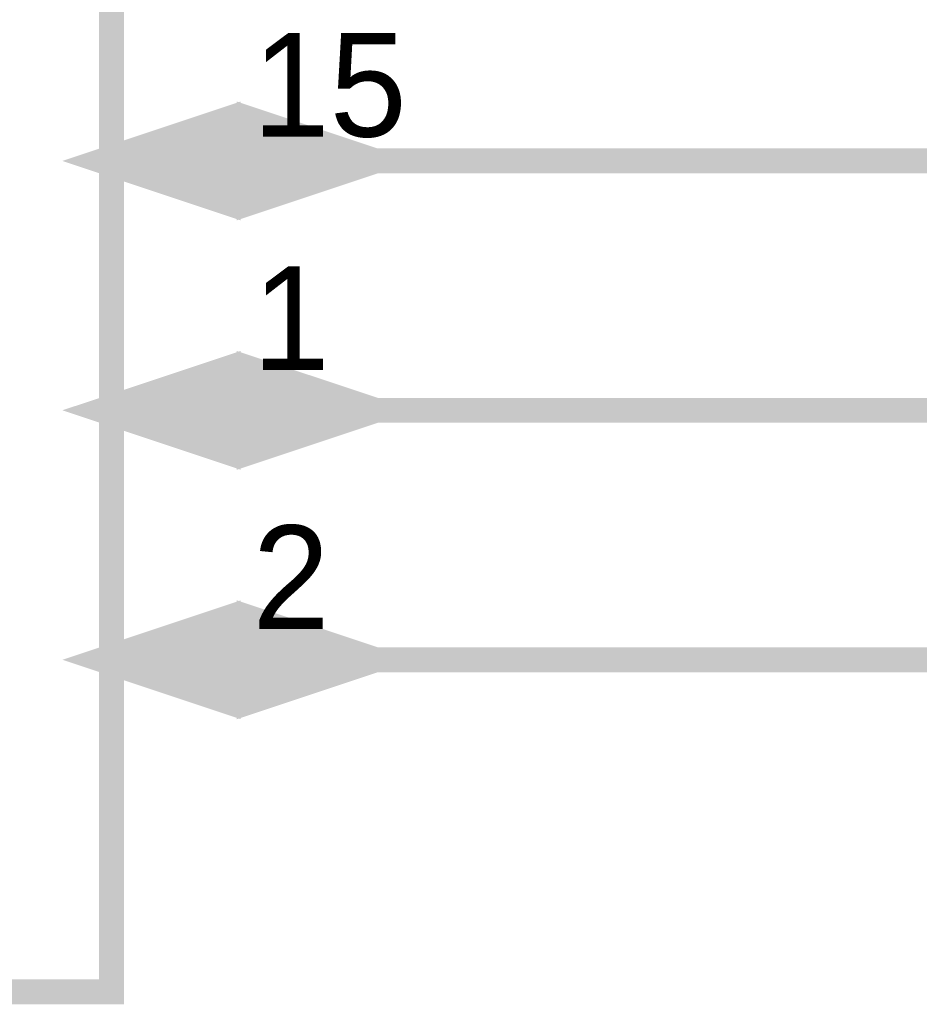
# Model space of a CAD drawing. Header units: inches. Extents: x 0 to 292, y 0 to 193.
# Tile 48 of 155: x 131 to 142, y 87 to 99. Entities that reach past the tile are written whole.
import ezdxf

# ---------------------------------------------------------------- set-up
doc = ezdxf.new("R2010")
doc.units = ezdxf.units.IN
doc.layers.add('Sheet', color=255, linetype='Continuous')

msp = doc.modelspace()

# ---------------------------------------------------------------- linework, layer by layer
at = {"layer": 'Sheet'}
for points in [[(92.372, 137.315, 0.3, 0.3, 0), (132.353, 137.315, 0.3, 0.3, 0), (132.353, 87.32, 0.3, 0.3, 0), (92.372, 87.32, 0.3, 0.3, 0), (92.372, 137.315, 0.3, 0.3, 0)], [(133.756, 97.826, 0.3, 0.3, 0), (132.236, 97.319, 0.3, 0.3, 0), (133.756, 96.812, 0.3, 0.3, 0), (133.756, 97.826, 0.3, 0.3, 0)], [(134.009, 97.826, 0.3, 0.3, 0), (134.009, 96.812, 0.3, 0.3, 0), (135.529, 97.319, 0.3, 0.3, 0), (134.009, 97.826, 0.3, 0.3, 0)], [(133.756, 97.826, 0.0991, 0.0991, 0), (132.236, 97.319, 0.0991, 0.0991, 0), (133.756, 96.812, 0.0991, 0.0991, 0), (133.756, 97.826, 0.0991, 0.0991, 0)], [(134.009, 97.826, 0.0991, 0.0991, 0), (134.009, 96.812, 0.0991, 0.0991, 0), (135.529, 97.319, 0.0991, 0.0991, 0), (134.009, 97.826, 0.0991, 0.0991, 0)], [(133.756, 94.824, 0.3, 0.3, 0), (132.236, 94.318, 0.3, 0.3, 0), (133.756, 93.811, 0.3, 0.3, 0), (133.756, 94.824, 0.3, 0.3, 0)], [(134.009, 94.824, 0.3, 0.3, 0), (134.009, 93.811, 0.3, 0.3, 0), (135.529, 94.318, 0.3, 0.3, 0), (134.009, 94.824, 0.3, 0.3, 0)], [(133.756, 94.824, 0.0991, 0.0991, 0), (132.236, 94.318, 0.0991, 0.0991, 0), (133.756, 93.811, 0.0991, 0.0991, 0), (133.756, 94.824, 0.0991, 0.0991, 0)], [(134.009, 94.824, 0.0991, 0.0991, 0), (134.009, 93.811, 0.0991, 0.0991, 0), (135.529, 94.318, 0.0991, 0.0991, 0), (134.009, 94.824, 0.0991, 0.0991, 0)], [(133.756, 91.823, 0.3, 0.3, 0), (132.236, 91.316, 0.3, 0.3, 0), (133.756, 90.809, 0.3, 0.3, 0), (133.756, 91.823, 0.3, 0.3, 0)], [(134.009, 91.823, 0.3, 0.3, 0), (134.009, 90.809, 0.3, 0.3, 0), (135.529, 91.316, 0.3, 0.3, 0), (134.009, 91.823, 0.3, 0.3, 0)], [(133.756, 91.823, 0.0991, 0.0991, 0), (132.236, 91.316, 0.0991, 0.0991, 0), (133.756, 90.809, 0.0991, 0.0991, 0), (133.756, 91.823, 0.0991, 0.0991, 0)], [(134.009, 91.823, 0.0991, 0.0991, 0), (134.009, 90.809, 0.0991, 0.0991, 0), (135.529, 91.316, 0.0991, 0.0991, 0), (134.009, 91.823, 0.0991, 0.0991, 0)]]:
    msp.add_lwpolyline(points, format="xyseb", close=True, dxfattribs=at)
for points in [[(132.236, 97.319, 0.3, 0.3, 0), (139.854, 97.319, 0.3, 0.3, 0)], [(139.854, 97.319, 0.3, 0.3, 0), (166.118, 97.319, 0.3, 0.3, 0), (166.118, 94.22, 0.3, 0.3, 0)], [(132.236, 94.318, 0.3, 0.3, 0), (139.854, 94.318, 0.3, 0.3, 0)], [(139.854, 94.318, 0.3, 0.3, 0), (143.731, 94.318, 0.3, 0.3, 0)], [(132.236, 91.316, 0.3, 0.3, 0), (139.854, 91.316, 0.3, 0.3, 0)], [(139.854, 91.316, 0.3, 0.3, 0), (144.784, 91.316, 0.3, 0.3, 0), (144.784, 88.918, 0.3, 0.3, 0)]]:
    msp.add_lwpolyline(points, format="xyseb", dxfattribs=at)
for points in [[(133.789, 97.907), (132.059, 97.33), (133.789, 96.753)], [(133.944, 96.753), (135.675, 97.33), (133.944, 97.907)], [(133.789, 94.907), (132.059, 94.33), (133.789, 93.753)], [(133.944, 93.753), (135.675, 94.33), (133.944, 94.907)], [(133.789, 91.907), (132.059, 91.33), (133.789, 90.753)], [(133.944, 90.753), (135.675, 91.33), (133.944, 91.907)]]:
    msp.add_solid(points, dxfattribs=at)

# ---------------------------------------------------------------- texts
for s, height, p in [('15', 1.2474, (134.048, 97.612)), ('1', 1.247, (134.048, 94.805)), ('2', 1.247, (134.048, 91.686))]:
    msp.add_text(s, height=height, dxfattribs=at).set_placement(p)

doc.saveas('drawing.dxf')
